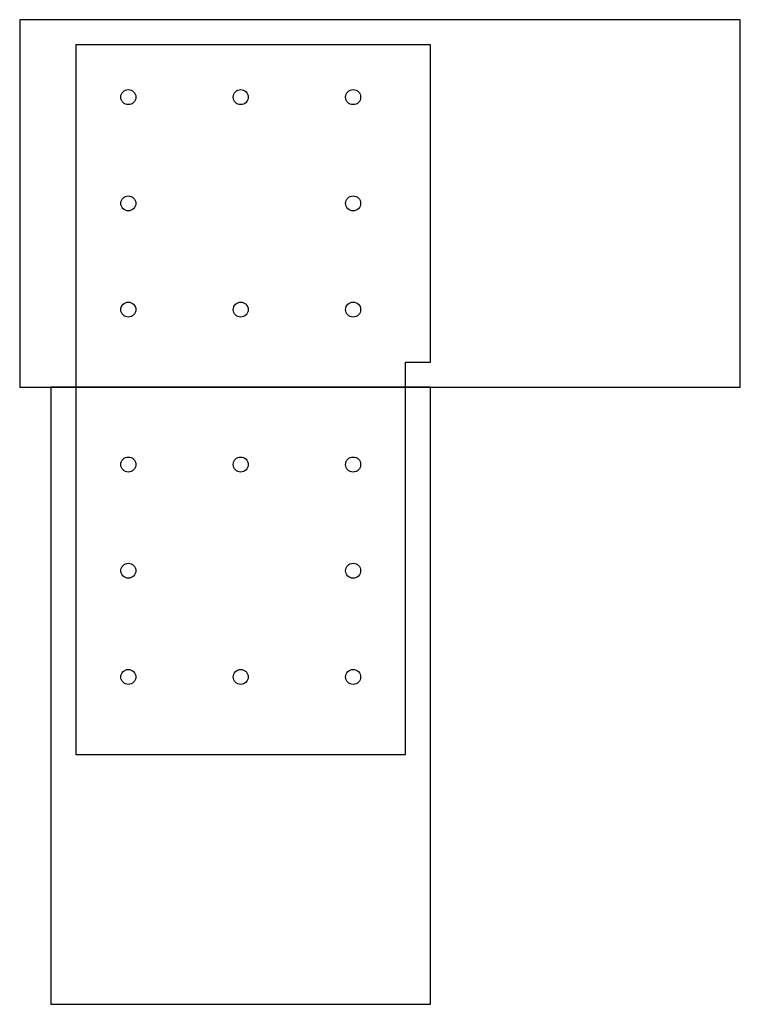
# Model space of a CAD drawing. Header units: millimetres. Extents: x -177 to 400, y -641 to 147.
import ezdxf

# ---------------------------------------------------------------- set-up
doc = ezdxf.new("R2010")
doc.units = ezdxf.units.MM
for name, color, linetype in [('TN_BOLTS', 7, 'CONTINUOUS'), ('TN_HOLES', 1, 'CONTINUOUS'), ('TN_MEMBER_B', 40, 'CONTINUOUS'), ('TN_MEMBER_C', 40, 'CONTINUOUS'), ('TN_PLATE_1', 5, 'CONTINUOUS'), ('TN_PLATE_2', 5, 'CONTINUOUS')]:
    doc.layers.add(name, color=color, linetype=linetype)

msp = doc.modelspace()

# ---------------------------------------------------------------- linework, layer by layer
at = {"layer": 'TN_BOLTS'}
for centre in [(-90, 85), (0, 85), (90, 85), (-90, 0), (90, 0), (-90, -85), (0, -85), (90, -85), (-90, -209), (0, -209), (90, -209), (-90, -294), (90, -294), (-90, -379), (0, -379), (90, -379)]:
    msp.add_circle(centre, 6, dxfattribs=at)
at = {"layer": 'TN_HOLES'}
for centre in [(-90, 85), (0, 85), (90, 85), (-90, 0), (90, 0), (-90, -85), (0, -85), (90, -85), (-90, -209), (0, -209), (90, -209), (-90, -294), (90, -294), (-90, -379), (0, -379), (90, -379)]:
    msp.add_circle(centre, 6, dxfattribs=at)
at = {"layer": 'TN_MEMBER_B'}
msp.add_lwpolyline([(-177, -147), (400, -147), (400, 147), (-177, 147)], close=True, dxfattribs=at)
at = {"layer": 'TN_MEMBER_C'}
msp.add_lwpolyline([(-152, -147), (-152, -641), (152, -641), (152, -147)], close=True, dxfattribs=at)
at = {"layer": 'TN_PLATE_1'}
msp.add_lwpolyline([(132, -127), (152, -127), (152, 127), (-132, 127), (-132, -441), (132, -441)], close=True, dxfattribs=at)
at = {"layer": 'TN_PLATE_2'}
msp.add_lwpolyline([(132, -127), (152, -127), (152, 127), (-132, 127), (-132, -441), (132, -441)], close=True, dxfattribs=at)

doc.saveas('drawing.dxf')
